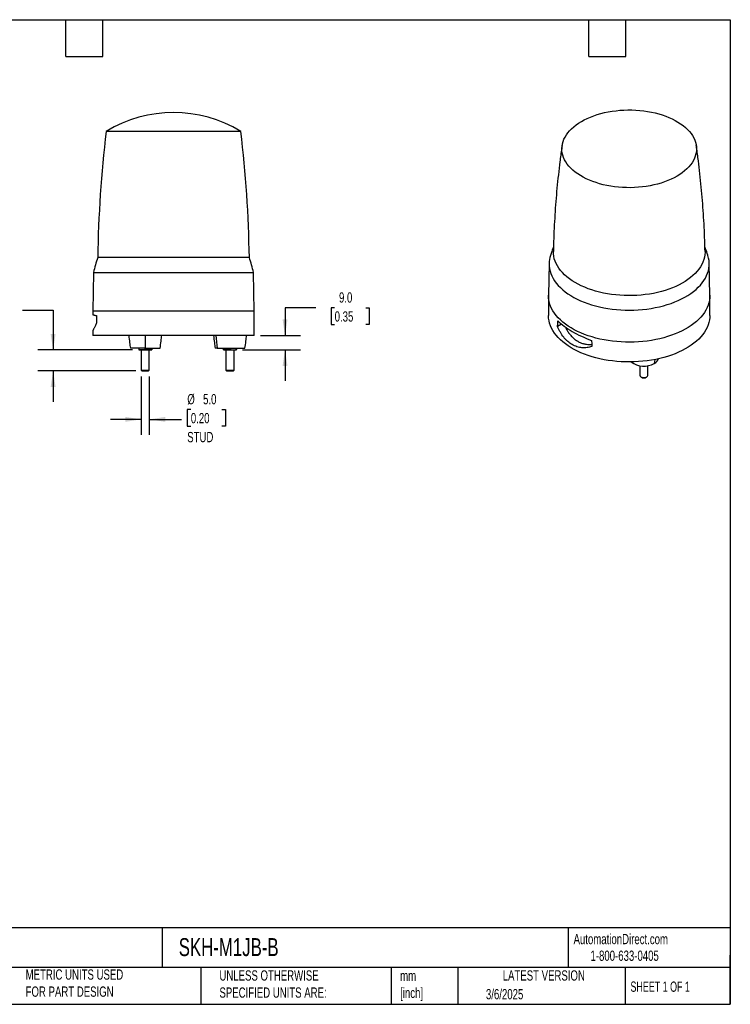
# Model space of a CAD drawing. Header units: millimetres. Extents: x 19 to 819, y 19 to 629.
# Tile 16 of 16: x 379 to 819, y 19 to 629. Entities that reach past the tile are written whole.
import ezdxf

# ---------------------------------------------------------------- set-up
doc = ezdxf.new("R2010")
doc.units = ezdxf.units.MM
doc.header["$LTSCALE"] = 3
doc.linetypes.add('SLD-Solid', pattern=[0])
doc.layers.add('DIMENSIONS', color=140, linetype='SLD-Solid', lineweight=25)
doc.layers.add('TEXT', color=140, linetype='SLD-Solid', lineweight=25)
doc.styles.add('SLDTEXTSTYLE0', font='TXT', dxfattribs={"width": 0.7})
doc.styles.add('SLDTEXTSTYLE1', font='TXT', dxfattribs={"width": 0.65})
doc.dimstyles.new('SLDDIMSTYLE1', dxfattribs={"dimtxt": 6.474023, "dimasz": 9.906, "dimexe": 0, "dimexo": 0.0625, "dimgap": 1.618506, "dimtad": 0, "dimtih": 1, "dimtoh": 1, "dimrnd": 1e-09, "dimzin": 4, "dimdsep": 46, "dimtxsty": 'SLDTEXTSTYLE0', "dimsah": 1, "dimcen": 0.09, "dimadec": 0, "dimazin": 1, "dimtfac": 1, "dimtmove": 0, "dimatfit": 0, "dimfxl": 0, "dimfrac": 2, "dimtolj": 1, "dimtzin": 12, "dimarcsym": 0})

# ---------------------------------------------------------------- blocks, each defined once
blk = doc.blocks.new('_D_2')
at = {"layer": 'DIMENSIONS'}
for p, q in [((454.38, 407.83), (454.38, 371.67)), ((459.38, 407.83), (459.38, 371.67)), ((485.11, 387.25), (482.94, 387.25)), ((482.94, 387.25), (482.94, 376.96)), ((504.35, 387.25), (506.53, 387.25)), ((506.53, 387.25), (506.53, 376.96)), ((454.38, 381.2), (435.33, 381.2)), ((459.38, 381.2), (479.32, 381.2)), ((482.94, 376.96), (485.11, 376.96)), ((506.53, 376.96), (504.35, 376.96))]:
    blk.add_line(p, q, dxfattribs=at)
for points in [[(454.38, 381.2), (444.47, 382.72), (444.47, 379.67)], [(459.38, 381.2), (469.28, 379.67), (469.28, 382.72)]]:
    blk.add_solid(points, dxfattribs=at)
at = {"layer": 'DIMENSIONS', "char_height": 6.35, "attachment_point": 1, "style": 'SLDTEXTSTYLE0'}
for s, insert in [('%%c', (482.92, 396.89)), ('5.0', (492.69, 396.89)), ('0.20', (485.11, 385.15)), ('STUD', (482.87, 373.41))]:
    blk.add_mtext(s, dxfattribs=dict(at, insert=insert))
blk = doc.blocks.new('_D_3')
at = {"layer": 'DIMENSIONS'}
for p, q in [((349.87, 448.77), (347.7, 448.77)), ((347.7, 448.77), (347.7, 438.48)), ((369.11, 448.77), (371.28, 448.77)), ((371.28, 448.77), (371.28, 438.48)), ((380.78, 448.77), (399.83, 448.77)), ((399.83, 448.77), (399.83, 424.2)), ((347.7, 438.48), (349.87, 438.48)), ((371.28, 438.48), (369.11, 438.48)), ((449.07, 424.2), (390.3, 424.2)), ((451.01, 411.2), (390.3, 411.2)), ((399.83, 411.2), (399.83, 392.15))]:
    blk.add_line(p, q, dxfattribs=at)
for points in [[(399.83, 424.2), (401.35, 434.1), (398.3, 434.1)], [(399.83, 411.2), (398.3, 401.29), (401.35, 401.29)]]:
    blk.add_solid(points, dxfattribs=at)
at = {"layer": 'DIMENSIONS', "char_height": 6.35, "attachment_point": 1, "style": 'SLDTEXTSTYLE0'}
for s, insert in [('13.0', (349.87, 458.41)), ('0.51', (349.87, 446.67))]:
    blk.add_mtext(s, dxfattribs=dict(at, insert=insert))
blk = doc.blocks.new('_D_4')
at = {"layer": 'DIMENSIONS'}
for p, q in [((562.49, 450.19), (543.44, 450.19)), ((543.44, 450.19), (543.44, 433.2)), ((574.16, 450.19), (571.98, 450.19)), ((571.98, 450.19), (571.98, 439.9)), ((593.4, 450.19), (595.57, 450.19)), ((595.57, 450.19), (595.57, 439.9)), ((571.98, 439.9), (574.16, 439.9)), ((595.57, 439.9), (593.4, 439.9)), ((528.19, 433.2), (552.96, 433.2)), ((517.19, 424.2), (552.96, 424.2)), ((543.44, 424.2), (543.44, 405.15))]:
    blk.add_line(p, q, dxfattribs=at)
for points in [[(543.44, 433.2), (544.96, 443.1), (541.91, 443.1)], [(543.44, 424.2), (541.91, 414.29), (544.96, 414.29)]]:
    blk.add_solid(points, dxfattribs=at)
at = {"layer": 'DIMENSIONS', "char_height": 6.35, "attachment_point": 1, "style": 'SLDTEXTSTYLE0'}
for s, insert in [('9.0', (576.85, 459.83)), ('0.35', (574.16, 448.09))]:
    blk.add_mtext(s, dxfattribs=dict(at, insert=insert))

msp = doc.modelspace()

# ---------------------------------------------------------------- linework, layer by layer
for p, q in [((516.06011, 559.48097), (432.696199, 559.48097)), ((521.333782, 481.339528), (427.422527, 481.339528)), ((706.963176, 477.790263), (706.544286, 458.196268)), ((806.536671, 458.196268), (806.117781, 477.790263)), ((424.797076, 472.197629), (424.378154, 448.197629)), ((424.797076, 472.197629), (523.959233, 472.197629)), ((524.378154, 448.197629), (523.959233, 472.197629)), ((706.540479, 457.840064), (706.540479, 445.591952)), ((806.540479, 445.591952), (806.540479, 457.840064)), ((424.378154, 448.197629), (424.378154, 445.997241)), ((431.076884, 448.197629), (424.378154, 448.197629)), ((524.378154, 448.197629), (431.076884, 448.197629)), ((524.378154, 433.197629), (524.378154, 448.197629)), ((714.696382, 440.052236), (712.207033, 438.615166)), ((424.378154, 436.040792), (424.378154, 433.197629)), ((524.378154, 433.197629), (424.378154, 433.197629)), ((456.878155, 425.197629), (447.678139, 425.197629)), ((452.878155, 425.197629), (452.878155, 424.554895)), ((454.378155, 424.197629), (454.378155, 411.642629)), ((456.878155, 425.197629), (466.07817, 425.197629)), ((456.878155, 424.554895), (456.878155, 425.197629)), ((459.378155, 411.642629), (459.378155, 424.197629)), ((460.878155, 425.197629), (460.878155, 424.554895)), ((501.410708, 425.197629), (500.178139, 425.197629)), ((501.410708, 425.197629), (518.57817, 425.197629)), ((505.378154, 424.554895), (505.378154, 425.197629)), ((506.878154, 424.197629), (506.878154, 411.642629)), ((509.378154, 425.197629), (509.378154, 424.554895)), ((511.878154, 411.642629), (511.878154, 424.197629)), ((513.378154, 424.554895), (513.378154, 425.197629)), ((772.437801, 418.26483), (772.104538, 415.787543)), ((454.378155, 411.642629), (454.823155, 411.197629)), ((454.378155, 411.642629), (459.378155, 411.642629)), ((454.823155, 411.197629), (458.933155, 411.197629)), ((458.933155, 411.197629), (459.378155, 411.642629)), ((506.878154, 411.642629), (507.323154, 411.197629)), ((506.878154, 411.642629), (511.878154, 411.642629)), ((507.323154, 411.197629), (511.433154, 411.197629)), ((511.433154, 411.197629), (511.878154, 411.642629)), ((763.099145, 414.43182), (763.099145, 408.474816)), ((768.099145, 408.474816), (768.099145, 414.43182)), ((763.831091, 407.454472), (764.145805, 407.272732)), ((767.052486, 407.272732), (767.367199, 407.454472))]:
    msp.add_line(p, q)
at = {"flags": 128}
for points in [[(714.860697, 548.953208), (714.959117, 550.378178), (715.203593, 551.79728), (715.593266, 553.205529), (716.126768, 554.597978), (716.802225, 555.969737), (717.617263, 557.315986), (718.569021, 558.631998), (719.654155, 559.913149), (720.868853, 561.15494), (722.20885, 562.353009), (723.669437, 563.503147), (725.245485, 564.601315), (726.931458, 565.643655), (728.721434, 566.626506), (730.609125, 567.546416), (732.587901, 568.400153), (734.650811, 569.184719), (736.79061, 569.897358), (738.99978, 570.535566), (741.270563, 571.097102), (743.594982, 571.579994), (745.964873, 571.982545), (748.371911, 572.303342), (750.807641, 572.541257), (753.263508, 572.695455), (755.730886, 572.765395), (758.201107, 572.75083), (760.665495, 572.651812), (763.115394, 572.468688), (765.542198, 572.202102), (767.937384, 571.85299), (770.292537, 571.422579), (772.599386, 570.91238), (774.849827, 570.324185), (777.035956, 569.660061), (779.150094, 568.92234), (781.184815, 568.113614), (783.132972, 567.236723), (784.987721, 566.294747), (786.742549, 565.290995), (788.391291, 564.228992), (789.928155, 563.11247), (791.347745, 561.94535), (792.645072, 560.731731), (793.815581, 559.475876), (794.855159, 558.182197), (795.760156, 556.855237), (796.527392, 555.499658), (797.154173, 554.120221), (797.638297, 552.721772), (797.978063, 551.309222), (798.172278, 549.887533), (798.22026, 548.461699), (798.12184, 547.036729), (797.877364, 545.617627), (797.487691, 544.209378), (796.954189, 542.816929), (796.278732, 541.44517), (795.463694, 540.098921), (794.511936, 538.782909), (793.426802, 537.501758), (792.212104, 536.259967), (790.872107, 535.061898), (789.41152, 533.91176), (787.835472, 532.813592), (786.149499, 531.771252), (784.359523, 530.788401), (782.471832, 529.868491), (780.493056, 529.014754), (778.430146, 528.230188), (776.290347, 527.517549), (774.081177, 526.879341), (771.810394, 526.317805), (769.485975, 525.834913), (767.116084, 525.432362), (764.709046, 525.111565), (762.273316, 524.87365), (759.817449, 524.719452), (757.350071, 524.649512), (754.87985, 524.664077), (752.415462, 524.763096), (749.965563, 524.946219), (747.538759, 525.212805), (745.143573, 525.561917), (742.78842, 525.992328), (740.481571, 526.502527), (738.23113, 527.090722), (736.045001, 527.754846), (733.930863, 528.492567), (731.896142, 529.301293), (729.947985, 530.178184), (728.093236, 531.12016), (726.338408, 532.123912), (724.689666, 533.185915), (723.152802, 534.302437), (721.733212, 535.469558), (720.435885, 536.683177), (719.265376, 537.939031), (718.225798, 539.232711), (717.320801, 540.55967), (716.553565, 541.915249), (715.926784, 543.294686), (715.44266, 544.693135), (715.102894, 546.105685), (714.908679, 547.527374), (714.860697, 548.953208)], [(706.961986, 477.72937), (707.008314, 476.165961), (707.202465, 474.606345), (707.543861, 473.055177), (708.031481, 471.517086), (708.663871, 469.996662), (709.439144, 468.498444), (710.354986, 467.026901), (711.408664, 465.586427), (712.597033, 464.18132), (713.916546, 462.815773), (715.363265, 461.493861), (716.932874, 460.219531), (718.620688, 458.996584), (720.421668, 457.82867), (722.330442, 456.719276), (724.341312, 455.671712), (726.448277, 454.689104), (728.645049, 453.774385), (730.925071, 452.930284), (733.28154, 452.159322), (735.707423, 451.463798), (738.19548, 450.845788), (740.738286, 450.307137), (743.328252, 449.849453), (745.957648, 449.4741), (748.618627, 449.1822), (751.303249, 448.974624), (754.0035, 448.851991), (756.711323, 448.814666), (759.418635, 448.862762), (762.117359, 448.996135), (764.799438, 449.214387), (767.45687, 449.516867), (770.081723, 449.902671), (772.666163, 450.370648), (775.202478, 450.919402), (777.683098, 451.547296), (780.100621, 452.252454), (782.447831, 453.032774), (784.717723, 453.885925), (786.903523, 454.809362), (788.998707, 455.800329), (790.997024, 456.855868), (792.892509, 457.97283), (794.679505, 459.14788), (796.352679, 460.377513), (797.907038, 461.658058), (799.337943, 462.985693), (800.641123, 464.356457), (801.81269, 465.766259), (802.849147, 467.210891), (803.7474, 468.686042), (804.504769, 470.187309), (805.118995, 471.710212), (805.588242, 473.250207), (805.911112, 474.802696), (806.086641, 476.363048), (806.114304, 477.926604), (805.99402, 479.4887), (805.726146, 481.044673), (805.311484, 482.589879), (805.265642, 482.732436)], [(803.493159, 485.205492), (803.493657, 484.62493), (803.392902, 483.105548), (803.144731, 481.591818), (802.749926, 480.088503), (802.209729, 478.600331), (801.52584, 477.131987), (800.700411, 475.688089), (799.736037, 474.273181), (798.635755, 472.891714), (797.403025, 471.548035), (796.041727, 470.246372), (794.556143, 468.990821), (792.950947, 467.785331), (791.231191, 466.633696), (789.402285, 465.539539), (787.469984, 464.506302), (785.440367, 463.537238), (783.31982, 462.635394), (781.115016, 461.803609), (778.832891, 461.044499), (776.480626, 460.360452), (774.065621, 459.753622), (771.595476, 459.225917), (769.077963, 458.778998), (766.521002, 458.414271), (763.932638, 458.132884), (761.321016, 457.935721), (758.694353, 457.823403), (756.060913, 457.796284), (753.428982, 457.854449), (750.80684, 457.997715), (748.202739, 458.225631), (745.624872, 458.53748), (743.081348, 458.932281), (740.580173, 459.408791), (738.129214, 459.965512), (735.736184, 460.600691), (733.408612, 461.312331), (731.153822, 462.098192), (728.978907, 462.955801), (726.890711, 463.882461), (724.895804, 464.875255), (723.000464, 465.93106), (721.210652, 467.046554), (719.532001, 468.218227), (717.969793, 469.442392), (716.528942, 470.715199), (715.213982, 472.032642), (714.029051, 473.390575), (712.977876, 474.784728), (712.063766, 476.210712), (711.289595, 477.664042), (710.657801, 479.140144), (710.17037, 480.634374), (709.828837, 482.142031), (709.634277, 483.658372), (709.5873, 485.178624)], [(743.599526, 429.959209), (741.003797, 430.404551), (738.453639, 430.930367), (735.956533, 431.535114), (733.519804, 432.217017), (731.150598, 432.974077), (728.855864, 433.804074), (726.642335, 434.704572), (724.516502, 435.672931), (722.484601, 436.706309), (720.552591, 437.801677), (718.726141, 438.955821), (717.010606, 440.165355), (715.411019, 441.426732), (713.932072, 442.736253), (712.578103, 444.090075), (711.353083, 445.484229), (710.260605, 446.914624), (709.303875, 448.377066), (708.485697, 449.867264), (707.808472, 451.380848), (707.274187, 452.913378), (706.884408, 454.460358), (706.640279, 456.017252), (706.542516, 457.579493), (706.544286, 458.196268)], [(806.536671, 458.196268), (806.538441, 458.100636), (806.489552, 456.537631), (806.294153, 454.978446), (805.952818, 453.427656), (805.466548, 451.889807), (804.83677, 450.369411), (804.06533, 448.870929), (803.154492, 447.398754), (802.106927, 445.957206), (800.925707, 444.550511), (799.614298, 443.182798), (798.176546, 441.858077), (796.616669, 440.580233), (794.939241, 439.353016), (793.149182, 438.180025), (791.251744, 437.064699), (789.252492, 436.010312), (787.157291, 435.019955), (784.972284, 434.096533), (782.703882, 433.242755), (780.358739, 432.461125), (777.943732, 431.753936), (775.465946, 431.123262), (772.932649, 430.570953), (770.35127, 430.098629), (767.729382, 429.707676), (765.074675, 429.399239), (762.394935, 429.174225), (759.698024, 429.033292), (756.991851, 428.976855), (754.284354, 429.005078), (751.583474, 429.117879), (748.897134, 429.314928), (746.233214, 429.595645), (743.599526, 429.959209)], [(426.629562, 445.448194), (426.658406, 442.956126), (426.681194, 440.999132)], [(806.540479, 445.591952), (806.489552, 444.289519), (806.294153, 442.730334), (805.952818, 441.179543), (805.466548, 439.641695), (804.83677, 438.121299), (804.06533, 436.622817), (803.154492, 435.150642), (802.106927, 433.709093), (800.925707, 432.302399), (799.614298, 430.934686), (798.176546, 429.609964), (796.616669, 428.332121), (794.939241, 427.104904), (793.149182, 425.931912), (791.251744, 424.816587), (789.252492, 423.762199), (787.157291, 422.771842), (784.972284, 421.848421), (782.703882, 420.994643), (780.358739, 420.213013), (777.943732, 419.505824), (775.465946, 418.87515), (772.932649, 418.322841), (770.35127, 417.850517), (767.729382, 417.459564), (765.074675, 417.151127), (762.394935, 416.926113), (759.698024, 416.78518), (756.991851, 416.728743), (754.284354, 416.756966), (751.583474, 416.869767), (748.897134, 417.066816), (746.233214, 417.347533), (743.599526, 417.711097), (741.003797, 418.156439), (738.453639, 418.682255), (735.956533, 419.287001), (733.519804, 419.968905), (731.150598, 420.725965), (728.855864, 421.555962), (726.642335, 422.45646), (724.516502, 423.424819), (722.484601, 424.458197), (720.552591, 425.553565), (718.726141, 426.707708), (717.010606, 427.917243), (715.411019, 429.17862), (713.932072, 430.48814), (712.578103, 431.841963), (711.353083, 433.236117), (710.260605, 434.666512), (709.303875, 436.128954), (708.485697, 437.619152), (707.808472, 439.132736), (707.274187, 440.665265), (706.884408, 442.212246), (706.640279, 443.76914), (706.542516, 445.33138), (706.540479, 445.591952)], [(712.207033, 438.615166), (712.25193, 440.599491), (712.287322, 442.159503)], [(733.266928, 430.048235), (733.352746, 427.987366), (733.420236, 426.369044)], [(763.831378, 407.454306), (764.326542, 407.232576), (764.901667, 407.088902), (765.520618, 407.032309), (766.144503, 407.066354), (766.734121, 407.188898), (767.252425, 407.392241), (767.666847, 407.663606), (767.951347, 407.985943), (768.08805, 408.338997), (768.099145, 408.474816)]]:
    msp.add_lwpolyline(points, dxfattribs=at)
for centre, radius, start, end in [((474.378154, 491.197629), 80, 58.599006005, 121.400993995), ((1187.327209, 469.303149), 760, 173.185513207, 179.092549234), ((-238.5709, 469.303149), 760, 0.907450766, 6.814486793), ((724.10923, 477.379007), 17.150823, 161.81797927, 178.829459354), ((618.285187, 421.577961), 200, 162.61398711, 165.339068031), ((330.471122, 421.577961), 200, 14.660931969, 17.38601289), ((765.690681, 427.487938), 13.343043, 233.684354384, 298.730428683), ((769.852892, 420.378446), 5.113345, 296.126021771, 340.76968797), ((764.299441, 408.563099), 1.203538, 184.206577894, 247.113563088), ((765.599134, 410.021429), 3.10927, 242.138082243, 297.867292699)]:
    msp.add_arc(centre, radius, start, end)
for points, knots in [([(715.019697, 550.744546), (714.926374, 550.133265), (714.419355, 546.812207), (713.624336, 540.750129), (712.641251, 532.559739), (711.797836, 524.339904), (711.081713, 516.09815), (710.495622, 507.837923), (710.044832, 499.56351), (709.738472, 492.017977), (709.641629, 487.229517), (709.600681, 485.204838)], [0, 0, 0, 0, 0.0283090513, 0.1538015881, 0.2793743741, 0.4050109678, 0.5306955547, 0.6564128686, 0.7821481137, 0.9078868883, 1, 1, 1, 1]), ([(803.483592, 485.20499), (803.434804, 487.476895), (803.32676, 492.508151), (803.001915, 500.289772), (802.540152, 508.54499), (801.944892, 516.780641), (801.220577, 524.992493), (800.370834, 533.177344), (799.382005, 541.32746), (798.610243, 547.182626), (798.130526, 550.310661), (798.064123, 550.74365)], [0, 0, 0, 0, 0.103367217, 0.2289122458, 0.3543739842, 0.4797386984, 0.6049924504, 0.7301210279, 0.8551098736, 0.9799440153, 1, 1, 1, 1]), ([(709.665653, 488.018175), (709.311503, 487.064898), (708.664097, 485.322254), (708.092809, 483.543714), (707.834032, 482.738086)], [0, 0, 0, 0, 0.5470285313, 1, 1, 1, 1]), ([(805.261137, 482.74118), (805.250206, 482.776379), (804.815964, 484.174667), (804.203225, 485.939139), (803.55796, 487.644576), (803.414464, 488.023836)], [0, 0, 0, 0, 0.01968533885, 0.78199513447, 1, 1, 1, 1]), ([(424.385857, 445.997241), (424.383308, 445.997879), (424.336786, 446.009512), (424.503321, 445.967691), (424.904408, 445.868008), (425.595984, 445.696987), (426.285035, 445.531125), (426.629562, 445.448194)], [0, 0, 0, 0, 0.01411667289, 0.25770195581, 0.50128818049, 0.7506427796, 1, 1, 1, 1]), ([(426.681194, 440.999132), (426.528079, 440.627195), (426.221847, 439.883315), (425.792942, 438.919225), (425.401, 438.073825), (425.061052, 437.37088), (424.784862, 436.815994), (424.572202, 436.3991), (424.436353, 436.136369), (424.374222, 436.017808), (424.383955, 436.036433), (424.386232, 436.040792)], [0, 0, 0, 0, 0.1184210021, 0.2368433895, 0.35868279, 0.480522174, 0.5993193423, 0.7181159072, 0.8403831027, 0.9626498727, 1, 1, 1, 1]), ([(712.287322, 442.159503), (713.459587, 441.018612), (714.793572, 439.902067), (717.78692, 437.710006), (719.428983, 436.647226), (723.001747, 434.587354), (724.903572, 433.607024), (728.921059, 431.749147), (731.038138, 430.870771), (733.266928, 430.048235)], [0, 0, 0, 0, 0.25, 0.25, 0.5, 0.5, 0.75, 0.75, 1, 1, 1, 1]), ([(446.677998, 433.197629), (446.828611, 431.69973), (447.097565, 429.024878), (447.50074, 426.367079), (447.678139, 425.197629)], [0, 0, 0, 0, 0.5599929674, 1, 1, 1, 1]), ([(466.07817, 425.197629), (466.300953, 426.686544), (466.698775, 429.345286), (466.962343, 432.020538), (467.078311, 433.197629)], [0, 0, 0, 0, 0.5600071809, 1, 1, 1, 1]), ([(499.177998, 433.197629), (499.328611, 431.69973), (499.597565, 429.024878), (500.00074, 426.367079), (500.178139, 425.197629)], [0, 0, 0, 0, 0.5599929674, 1, 1, 1, 1]), ([(518.57817, 425.197629), (518.800953, 426.686544), (519.198775, 429.345286), (519.462343, 432.020538), (519.578311, 433.197629)], [0, 0, 0, 0, 0.5600071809, 1, 1, 1, 1]), ([(733.420236, 426.369044), (732.44474, 425.99481), (731.43948, 425.738962), (729.901491, 425.527397), (729.383733, 425.485739), (728.339663, 425.461189), (727.811467, 425.478482), (726.228858, 425.620836), (725.190828, 425.8335), (723.664468, 426.323948), (723.160777, 426.516167), (722.164277, 426.959138), (721.669069, 427.211358), (720.220908, 428.047291), (719.307122, 428.706977), (718.009568, 429.845353), (717.589269, 430.249758), (716.772704, 431.109344), (716.374849, 431.566756), (715.236922, 432.991853), (714.546968, 434.01618), (713.602559, 435.660568), (713.302904, 436.22678), (712.73241, 437.396), (712.461419, 437.999708), (712.207033, 438.615166)], [0, 0, 0, 0, 0.125, 0.125, 0.1875, 0.1875, 0.25, 0.25, 0.375, 0.375, 0.4375, 0.4375, 0.5, 0.5, 0.625, 0.625, 0.6875, 0.6875, 0.75, 0.75, 0.875, 0.875, 0.9375, 0.9375, 1, 1, 1, 1]), ([(717.011582, 438.309227), (717.356176, 437.638213), (718.073152, 436.242074), (719.365465, 434.330195), (720.847734, 432.564772), (722.485203, 431.032181), (724.241064, 429.76196), (726.098771, 428.777695), (728.023754, 428.069281), (730.000259, 427.650063), (731.796293, 427.500808), (732.911569, 427.60722), (733.366789, 427.650653)], [0, 0, 0, 0, 0.0969951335, 0.2018122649, 0.3072000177, 0.4129354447, 0.5183112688, 0.6211236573, 0.7242705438, 0.8270909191, 0.9294240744, 1, 1, 1, 1]), ([(454.878155, 424.197629), (454.538454, 424.197629), (454.202127, 424.231492), (453.535121, 424.355906), (453.2041, 424.446246), (452.878155, 424.554895)], [0, 0, 0, 0, 0.5, 0.5, 1, 1, 1, 1]), ([(452.878155, 424.554895), (452.878155, 424.446403), (452.878155, 424.356249), (452.878155, 424.23143), (452.878155, 424.197629), (452.878155, 424.197629)], [0, 0, 0, 0, 0.5, 0.5, 1, 1, 1, 1]), ([(452.878155, 424.197629), (452.878155, 424.197629), (452.920405, 424.197629), (453.09879, 424.197629), (453.235039, 424.197629), (453.592165, 424.197629), (453.812823, 424.197629), (454.311562, 424.197629), (454.589236, 424.197629), (454.878155, 424.197629)], [0, 0, 0, 0, 0.25, 0.25, 0.5, 0.5, 0.75, 0.75, 1, 1, 1, 1]), ([(456.878155, 424.554895), (456.552678, 424.446403), (456.2228, 424.356249), (455.554083, 424.231431), (455.217081, 424.197629), (454.878155, 424.197629)], [0, 0, 0, 0, 0.5, 0.5, 1, 1, 1, 1]), ([(454.878155, 424.197629), (455.16683, 424.197629), (455.486667, 424.197629), (456.163845, 424.197629), (456.520889, 424.197629), (457.23542, 424.197629), (457.592464, 424.197629), (458.269642, 424.197629), (458.589479, 424.197629), (458.878155, 424.197629)], [0, 0, 0, 0, 0.25, 0.25, 0.5, 0.5, 0.75, 0.75, 1, 1, 1, 1]), ([(458.878155, 424.197629), (458.538452, 424.197629), (458.202125, 424.231493), (457.535122, 424.355905), (457.204101, 424.446246), (456.878155, 424.554895)], [0, 0, 0, 0, 0.5, 0.5, 1, 1, 1, 1]), ([(460.878155, 424.554895), (460.552678, 424.446403), (460.2228, 424.356249), (459.554083, 424.231431), (459.217081, 424.197629), (458.878155, 424.197629)], [0, 0, 0, 0, 0.5, 0.5, 1, 1, 1, 1]), ([(458.878155, 424.197629), (459.16683, 424.197629), (459.444344, 424.197629), (459.942945, 424.197629), (460.163623, 424.197629), (460.520889, 424.197629), (460.657254, 424.197629), (460.835831, 424.197629), (460.878155, 424.197629), (460.878155, 424.197629)], [0, 0, 0, 0, 0.25, 0.25, 0.5, 0.5, 0.75, 0.75, 1, 1, 1, 1]), ([(459.378154, 424.197629), (459.517435, 424.197629), (459.9792, 424.197629), (460.457949, 424.197629), (460.81942, 424.197629), (460.8588, 424.197629), (460.878154, 424.197629)], [0, 0, 0, 0, 0.1453986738, 0.4820513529, 0.7454474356, 1, 1, 1, 1]), ([(460.878154, 424.554895), (460.878154, 424.446403), (460.878154, 424.356249), (460.878154, 424.231431), (460.878154, 424.197629), (460.878154, 424.197629)], [0, 0, 0, 0, 0.5, 0.5, 1, 1, 1, 1]), ([(460.878155, 424.197629), (460.878155, 424.197629), (460.878155, 424.231493), (460.878155, 424.355905), (460.878155, 424.446246), (460.878155, 424.554895)], [0, 0, 0, 0, 0.5, 0.5, 1, 1, 1, 1]), ([(507.378154, 424.197629), (507.038452, 424.197629), (506.702125, 424.231493), (506.035122, 424.355905), (505.704101, 424.446246), (505.378154, 424.554895)], [0, 0, 0, 0, 0.5, 0.5, 1, 1, 1, 1]), ([(505.378154, 424.197629), (505.378154, 424.197629), (505.378154, 424.231493), (505.378154, 424.355905), (505.378154, 424.446246), (505.378154, 424.554895)], [0, 0, 0, 0, 0.5, 0.5, 1, 1, 1, 1]), ([(505.378154, 424.197629), (505.378154, 424.197629), (505.420478, 424.197629), (505.599055, 424.197629), (505.73542, 424.197629), (506.092686, 424.197629), (506.313364, 424.197629), (506.811965, 424.197629), (507.089479, 424.197629), (507.378154, 424.197629)], [0, 0, 0, 0, 0.25, 0.25, 0.5, 0.5, 0.75, 0.75, 1, 1, 1, 1]), ([(509.378154, 424.554895), (509.052678, 424.446403), (508.7228, 424.356249), (508.054083, 424.231431), (507.717081, 424.197629), (507.378154, 424.197629)], [0, 0, 0, 0, 0.5, 0.5, 1, 1, 1, 1]), ([(507.378154, 424.197629), (507.66683, 424.197629), (507.986667, 424.197629), (508.663845, 424.197629), (509.020889, 424.197629), (509.73542, 424.197629), (510.092464, 424.197629), (510.769642, 424.197629), (511.089479, 424.197629), (511.378154, 424.197629)], [0, 0, 0, 0, 0.25, 0.25, 0.5, 0.5, 0.75, 0.75, 1, 1, 1, 1]), ([(509.378154, 424.554895), (509.703631, 424.446403), (510.033509, 424.356249), (510.702226, 424.231431), (511.039228, 424.197629), (511.378154, 424.197629)], [0, 0, 0, 0, 0.5, 0.5, 1, 1, 1, 1]), ([(511.378154, 424.197629), (511.717857, 424.197629), (512.054184, 424.231493), (512.721187, 424.355905), (513.052208, 424.446246), (513.378154, 424.554895)], [0, 0, 0, 0, 0.5, 0.5, 1, 1, 1, 1]), ([(511.378154, 424.197629), (511.66683, 424.197629), (511.944344, 424.197629), (512.442945, 424.197629), (512.663623, 424.197629), (513.020889, 424.197629), (513.157254, 424.197629), (513.335831, 424.197629), (513.378154, 424.197629), (513.378154, 424.197629)], [0, 0, 0, 0, 0.25, 0.25, 0.5, 0.5, 0.75, 0.75, 1, 1, 1, 1]), ([(513.378154, 424.554895), (513.378154, 424.446403), (513.378154, 424.356249), (513.378154, 424.231431), (513.378154, 424.197629), (513.378154, 424.197629)], [0, 0, 0, 0, 0.5, 0.5, 1, 1, 1, 1])]:
    msp.add_open_spline(points, degree=3, knots=knots)
for points in [[(456.878155, 433.197629), (456.878155, 430.521533), (456.878155, 427.851696), (456.878155, 425.197629)], [(500.54456, 433.197629), (500.756675, 430.521533), (501.044809, 427.851696), (501.410708, 425.197629)]]:
    msp.add_open_spline(points, degree=3)
at = {"layer": 'TEXT'}
for p, q in [((19.05, 628.65), (819.15, 628.65)), ((407.67, 605.79), (407.67, 628.65)), ((430.53, 605.79), (430.53, 628.65)), ((731.52, 605.79), (731.52, 628.65)), ((754.38, 605.79), (754.38, 628.65)), ((819.15, 628.65), (819.15, 19.05)), ((407.67, 605.79), (430.53, 605.79)), ((731.52, 605.79), (754.38, 605.79)), ((819.15, 66.378323), (19.05, 66.378323)), ((467.276686, 66.378323), (467.276686, 41.91)), ((718.726132, 66.378323), (718.726132, 41.91)), ((819.15, 19.05), (819.15, 49.53)), ((819.15, 41.91), (19.05, 41.91)), ((491.340532, 41.91), (491.340532, 19.05)), ((609.072914, 41.91), (609.072914, 19.05)), ((650.436293, 41.91), (650.436293, 19.05)), ((754.046247, 41.91), (754.046247, 19.05)), ((19.05, 19.05), (819.15, 19.05))]:
    msp.add_line(p, q, dxfattribs=at)

# ---------------------------------------------------------------- texts
for s, insert, char_height, attachment_point, style in [('AutomationDirect.com', (722.084876, 62.629594), 6.35, 1, 'SLDTEXTSTYLE0'), ('SKH-M1JB-B', (477.623166, 60.019161), 11.1125, 1, 'SLDTEXTSTYLE0'), ('1-800-633-0405', (732.574739, 52.311071), 6.35, 1, 'SLDTEXTSTYLE0'), ('METRIC UNITS USED ^JFOR PART DESIGN', (382.813004, 40.667648), 6.35, 1, 'SLDTEXTSTYLE0'), ('UNLESS OTHERWISE ^JSPECIFIED UNITS ARE:', (502.823739, 40.081527), 6.35, 1, 'SLDTEXTSTYLE0'), ('mm^J[inch]', (614.721508, 39.891567), 6.35, 1, 'SLDTEXTSTYLE0'), ('LATEST VERSION', (703.656394, 40.091982), 6.35, 2, 'SLDTEXTSTYLE0'), ('SHEET 1 OF 1', (757.323857, 33.154471), 6.35, 1, 'SLDTEXTSTYLE1'), ('3/6/2025', (667.838426, 28.491359), 6.35, 1, 'SLDTEXTSTYLE0')]:
    msp.add_mtext(s, dxfattribs=dict(at, insert=insert, char_height=char_height, attachment_point=attachment_point, style=style))

# ---------------------------------------------------------------- dimensions: what is measured, and where the dimension line sits
at = {"layer": 'DIMENSIONS'}
for base, p1, p2, picture, middle in [((399.828132, 411.197629), (452.878155, 424.197629), (454.823155, 411.197629), '_D_3', (399.828132, 448.77149)), ((543.438908, 433.197629), (513.378154, 424.197629), (524.378154, 433.197629), '_D_4', (543.438908, 450.190643))]:
    dim = msp.add_linear_dim(base=base, p1=p1, p2=p2, angle=90, dimstyle='SLDDIMSTYLE1', dxfattribs=at)
    dim.commit()
    dim.dimension.update_dxf_attribs({"geometry": picture, "text_midpoint": middle, "dimtype": 160})
dim = msp.add_linear_dim(base=(459.378155, 381.197629), p1=(454.378155, 411.642629), p2=(459.378155, 411.642629), text='%%c<>\\PSTUD', dimstyle='SLDDIMSTYLE1', dxfattribs=at)
dim.commit()
dim.dimension.update_dxf_attribs({"geometry": '_D_2', "text_midpoint": (494.732664, 381.197629), "dimtype": 160})

doc.saveas('drawing.dxf')
